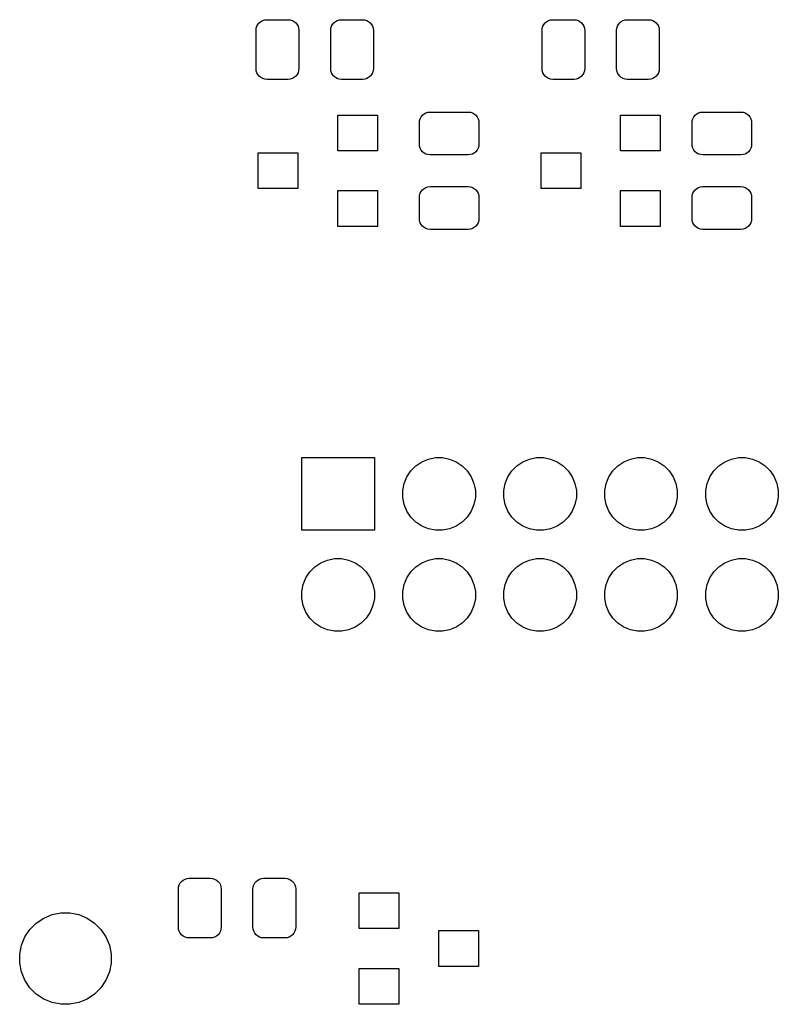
# Model space of a CAD drawing. Extents: x -0.28 to 2.63, y -2.16 to -0.12.
# Tile 4 of 7: x 1.08 to 1.84, y -2.16 to -1.18. Entities that reach past the tile are written whole.
import ezdxf

# ---------------------------------------------------------------- set-up
doc = ezdxf.new("R2010")
doc.units = 0
doc.header["$MEASUREMENT"] = 0
doc.layers.add('BLACK', color=7, linetype='CONTINUOUS')

msp = doc.modelspace()

# ---------------------------------------------------------------- linework, layer by layer
at = {"layer": 'BLACK', "linetype": 'CONTINUOUS'}
for p, q in [((1.31884, -1.19105), (1.31904, -1.18899)), ((1.31904, -1.18899), (1.31964, -1.187)), ((1.31964, -1.187), (1.32062, -1.18517)), ((1.32062, -1.18517), (1.32194, -1.18357)), ((1.32194, -1.18357), (1.32354, -1.18226)), ((1.32354, -1.18226), (1.32537, -1.18128)), ((1.32537, -1.18128), (1.32736, -1.18068)), ((1.32736, -1.18068), (1.32942, -1.18047)), ((1.32942, -1.18047), (1.35058, -1.18047)), ((1.35058, -1.18047), (1.35264, -1.18068)), ((1.35264, -1.18068), (1.35463, -1.18128)), ((1.35463, -1.18128), (1.35646, -1.18226)), ((1.35646, -1.18226), (1.35806, -1.18357)), ((1.35806, -1.18357), (1.35938, -1.18517)), ((1.35938, -1.18517), (1.36036, -1.187)), ((1.36036, -1.187), (1.36096, -1.18899)), ((1.36096, -1.18899), (1.36116, -1.19105)), ((1.39266, -1.19105), (1.39286, -1.18899)), ((1.39286, -1.18899), (1.39346, -1.187)), ((1.39346, -1.187), (1.39444, -1.18517)), ((1.39444, -1.18517), (1.39576, -1.18357)), ((1.39576, -1.18357), (1.39736, -1.18226)), ((1.39736, -1.18226), (1.39919, -1.18128)), ((1.39919, -1.18128), (1.40117, -1.18068)), ((1.40117, -1.18068), (1.40324, -1.18047)), ((1.40324, -1.18047), (1.4244, -1.18047)), ((1.4244, -1.18047), (1.42646, -1.18068)), ((1.42646, -1.18068), (1.42845, -1.18128)), ((1.42845, -1.18128), (1.43028, -1.18226)), ((1.43028, -1.18226), (1.43188, -1.18357)), ((1.43188, -1.18357), (1.4332, -1.18517)), ((1.4332, -1.18517), (1.43417, -1.187)), ((1.43417, -1.187), (1.43478, -1.18899)), ((1.43478, -1.18899), (1.43498, -1.19105)), ((1.60193, -1.19105), (1.60213, -1.18899)), ((1.60213, -1.18899), (1.60273, -1.187)), ((1.60273, -1.187), (1.60371, -1.18517)), ((1.60371, -1.18517), (1.60503, -1.18357)), ((1.60503, -1.18357), (1.60663, -1.18226)), ((1.60663, -1.18226), (1.60846, -1.18128)), ((1.60846, -1.18128), (1.61045, -1.18068)), ((1.61045, -1.18068), (1.61251, -1.18047)), ((1.61251, -1.18047), (1.63367, -1.18047)), ((1.63367, -1.18047), (1.63574, -1.18068)), ((1.63574, -1.18068), (1.63772, -1.18128)), ((1.63772, -1.18128), (1.63955, -1.18226)), ((1.63955, -1.18226), (1.64115, -1.18357)), ((1.64115, -1.18357), (1.64247, -1.18517)), ((1.64247, -1.18517), (1.64345, -1.187)), ((1.64345, -1.187), (1.64405, -1.18899)), ((1.64405, -1.18899), (1.64425, -1.19105)), ((1.67575, -1.19105), (1.67595, -1.18899)), ((1.67595, -1.18899), (1.67655, -1.187)), ((1.67655, -1.187), (1.67753, -1.18517)), ((1.67753, -1.18517), (1.67885, -1.18357)), ((1.67885, -1.18357), (1.68045, -1.18226)), ((1.68045, -1.18226), (1.68228, -1.18128)), ((1.68228, -1.18128), (1.68426, -1.18068)), ((1.68426, -1.18068), (1.68633, -1.18047)), ((1.68633, -1.18047), (1.70749, -1.18047)), ((1.70749, -1.18047), (1.70955, -1.18068)), ((1.70955, -1.18068), (1.71154, -1.18128)), ((1.71154, -1.18128), (1.71337, -1.18226)), ((1.71337, -1.18226), (1.71497, -1.18357)), ((1.71497, -1.18357), (1.71629, -1.18517)), ((1.71629, -1.18517), (1.71727, -1.187)), ((1.71727, -1.187), (1.71787, -1.18899)), ((1.71787, -1.18899), (1.71807, -1.19105)), ((1.31884, -1.22895), (1.31884, -1.19105)), ((1.36116, -1.19105), (1.36116, -1.22895)), ((1.39266, -1.22895), (1.39266, -1.19105)), ((1.43498, -1.19105), (1.43498, -1.22895)), ((1.60193, -1.22895), (1.60193, -1.19105)), ((1.64425, -1.19105), (1.64425, -1.22895)), ((1.67575, -1.22895), (1.67575, -1.19105)), ((1.71807, -1.19105), (1.71807, -1.22895)), ((1.31904, -1.23101), (1.31884, -1.22895)), ((1.31964, -1.233), (1.31904, -1.23101)), ((1.32062, -1.23483), (1.31964, -1.233)), ((1.32194, -1.23643), (1.32062, -1.23483)), ((1.32354, -1.23774), (1.32194, -1.23643)), ((1.32537, -1.23872), (1.32354, -1.23774)), ((1.35646, -1.23774), (1.35463, -1.23872)), ((1.35806, -1.23643), (1.35646, -1.23774)), ((1.35938, -1.23483), (1.35806, -1.23643)), ((1.36036, -1.233), (1.35938, -1.23483)), ((1.36096, -1.23101), (1.36036, -1.233)), ((1.36116, -1.22895), (1.36096, -1.23101)), ((1.39286, -1.23101), (1.39266, -1.22895)), ((1.39346, -1.233), (1.39286, -1.23101)), ((1.39444, -1.23483), (1.39346, -1.233)), ((1.39576, -1.23643), (1.39444, -1.23483)), ((1.39736, -1.23774), (1.39576, -1.23643)), ((1.39919, -1.23872), (1.39736, -1.23774)), ((1.43028, -1.23774), (1.42845, -1.23872)), ((1.43188, -1.23643), (1.43028, -1.23774)), ((1.4332, -1.23483), (1.43188, -1.23643)), ((1.43417, -1.233), (1.4332, -1.23483)), ((1.43478, -1.23101), (1.43417, -1.233)), ((1.43498, -1.22895), (1.43478, -1.23101)), ((1.60213, -1.23101), (1.60193, -1.22895)), ((1.60273, -1.233), (1.60213, -1.23101)), ((1.60371, -1.23483), (1.60273, -1.233)), ((1.60503, -1.23643), (1.60371, -1.23483)), ((1.60663, -1.23774), (1.60503, -1.23643)), ((1.60846, -1.23872), (1.60663, -1.23774)), ((1.63955, -1.23774), (1.63772, -1.23872)), ((1.64115, -1.23643), (1.63955, -1.23774)), ((1.64247, -1.23483), (1.64115, -1.23643)), ((1.64345, -1.233), (1.64247, -1.23483)), ((1.64405, -1.23101), (1.64345, -1.233)), ((1.64425, -1.22895), (1.64405, -1.23101)), ((1.67595, -1.23101), (1.67575, -1.22895)), ((1.67655, -1.233), (1.67595, -1.23101)), ((1.67753, -1.23483), (1.67655, -1.233)), ((1.67885, -1.23643), (1.67753, -1.23483)), ((1.68045, -1.23774), (1.67885, -1.23643)), ((1.68228, -1.23872), (1.68045, -1.23774)), ((1.71337, -1.23774), (1.71154, -1.23872)), ((1.71497, -1.23643), (1.71337, -1.23774)), ((1.71629, -1.23483), (1.71497, -1.23643)), ((1.71727, -1.233), (1.71629, -1.23483)), ((1.71787, -1.23101), (1.71727, -1.233)), ((1.71807, -1.22895), (1.71787, -1.23101)), ((1.32736, -1.23932), (1.32537, -1.23872)), ((1.32942, -1.23953), (1.32736, -1.23932)), ((1.35058, -1.23953), (1.32942, -1.23953)), ((1.35264, -1.23932), (1.35058, -1.23953)), ((1.35463, -1.23872), (1.35264, -1.23932)), ((1.40117, -1.23932), (1.39919, -1.23872)), ((1.40324, -1.23953), (1.40117, -1.23932)), ((1.4244, -1.23953), (1.40324, -1.23953)), ((1.42646, -1.23932), (1.4244, -1.23953)), ((1.42845, -1.23872), (1.42646, -1.23932)), ((1.61045, -1.23932), (1.60846, -1.23872)), ((1.61251, -1.23953), (1.61045, -1.23932)), ((1.63367, -1.23953), (1.61251, -1.23953)), ((1.63574, -1.23932), (1.63367, -1.23953)), ((1.63772, -1.23872), (1.63574, -1.23932)), ((1.68426, -1.23932), (1.68228, -1.23872)), ((1.68633, -1.23953), (1.68426, -1.23932)), ((1.70749, -1.23953), (1.68633, -1.23953)), ((1.70955, -1.23932), (1.70749, -1.23953)), ((1.71154, -1.23872), (1.70955, -1.23932)), ((1.39969, -1.31031), (1.39969, -1.27488)), ((1.39969, -1.27488), (1.43906, -1.27488)), ((1.43906, -1.27488), (1.43906, -1.31031)), ((1.48128, -1.27846), (1.48226, -1.27663)), ((1.48226, -1.27663), (1.48357, -1.27503)), ((1.48357, -1.27503), (1.48517, -1.27371)), ((1.48517, -1.27371), (1.487, -1.27273)), ((1.487, -1.27273), (1.48899, -1.27213)), ((1.48899, -1.27213), (1.49105, -1.27193)), ((1.49105, -1.27193), (1.52895, -1.27193)), ((1.52895, -1.27193), (1.53101, -1.27213)), ((1.53101, -1.27213), (1.533, -1.27273)), ((1.533, -1.27273), (1.53483, -1.27371)), ((1.53483, -1.27371), (1.53643, -1.27503)), ((1.53643, -1.27503), (1.53774, -1.27663)), ((1.53774, -1.27663), (1.53872, -1.27846)), ((1.67969, -1.31031), (1.67969, -1.27488)), ((1.67969, -1.27488), (1.71906, -1.27488)), ((1.71906, -1.27488), (1.71906, -1.31031)), ((1.75128, -1.27846), (1.75226, -1.27663)), ((1.75226, -1.27663), (1.75357, -1.27503)), ((1.75357, -1.27503), (1.75517, -1.27371)), ((1.75517, -1.27371), (1.757, -1.27273)), ((1.757, -1.27273), (1.75899, -1.27213)), ((1.75899, -1.27213), (1.76105, -1.27193)), ((1.76105, -1.27193), (1.79895, -1.27193)), ((1.79895, -1.27193), (1.80101, -1.27213)), ((1.80101, -1.27213), (1.803, -1.27273)), ((1.803, -1.27273), (1.80483, -1.27371)), ((1.80483, -1.27371), (1.80643, -1.27503)), ((1.80643, -1.27503), (1.80774, -1.27663)), ((1.80774, -1.27663), (1.80872, -1.27846)), ((1.48047, -1.28251), (1.48068, -1.28045)), ((1.48047, -1.30367), (1.48047, -1.28251)), ((1.48068, -1.28045), (1.48128, -1.27846)), ((1.53872, -1.27846), (1.53932, -1.28045)), ((1.53932, -1.28045), (1.53953, -1.28251)), ((1.53953, -1.28251), (1.53953, -1.30367)), ((1.75047, -1.28251), (1.75068, -1.28045)), ((1.75047, -1.30367), (1.75047, -1.28251)), ((1.75068, -1.28045), (1.75128, -1.27846)), ((1.80872, -1.27846), (1.80932, -1.28045)), ((1.80932, -1.28045), (1.80953, -1.28251)), ((1.80953, -1.28251), (1.80953, -1.30367)), ((1.48068, -1.30574), (1.48047, -1.30367)), ((1.48128, -1.30772), (1.48068, -1.30574)), ((1.53932, -1.30574), (1.53872, -1.30772)), ((1.53953, -1.30367), (1.53932, -1.30574)), ((1.75068, -1.30574), (1.75047, -1.30367)), ((1.75128, -1.30772), (1.75068, -1.30574)), ((1.80932, -1.30574), (1.80872, -1.30772)), ((1.80953, -1.30367), (1.80932, -1.30574)), ((1.32094, -1.34772), (1.32094, -1.31228)), ((1.32094, -1.31228), (1.36031, -1.31228)), ((1.36031, -1.31228), (1.36031, -1.34772)), ((1.43906, -1.31031), (1.39969, -1.31031)), ((1.48226, -1.30955), (1.48128, -1.30772)), ((1.48357, -1.31115), (1.48226, -1.30955)), ((1.48517, -1.31247), (1.48357, -1.31115)), ((1.487, -1.31345), (1.48517, -1.31247)), ((1.48899, -1.31405), (1.487, -1.31345)), ((1.49105, -1.31425), (1.48899, -1.31405)), ((1.52895, -1.31425), (1.49105, -1.31425)), ((1.53101, -1.31405), (1.52895, -1.31425)), ((1.533, -1.31345), (1.53101, -1.31405)), ((1.53483, -1.31247), (1.533, -1.31345)), ((1.53643, -1.31115), (1.53483, -1.31247)), ((1.53774, -1.30955), (1.53643, -1.31115)), ((1.53872, -1.30772), (1.53774, -1.30955)), ((1.60094, -1.34772), (1.60094, -1.31228)), ((1.60094, -1.31228), (1.64031, -1.31228)), ((1.64031, -1.31228), (1.64031, -1.34772)), ((1.71906, -1.31031), (1.67969, -1.31031)), ((1.75226, -1.30955), (1.75128, -1.30772)), ((1.75357, -1.31115), (1.75226, -1.30955)), ((1.75517, -1.31247), (1.75357, -1.31115)), ((1.757, -1.31345), (1.75517, -1.31247)), ((1.75899, -1.31405), (1.757, -1.31345)), ((1.76105, -1.31425), (1.75899, -1.31405)), ((1.79895, -1.31425), (1.76105, -1.31425)), ((1.80101, -1.31405), (1.79895, -1.31425)), ((1.803, -1.31345), (1.80101, -1.31405)), ((1.80483, -1.31247), (1.803, -1.31345)), ((1.80643, -1.31115), (1.80483, -1.31247)), ((1.80774, -1.30955), (1.80643, -1.31115)), ((1.80872, -1.30772), (1.80774, -1.30955)), ((1.36031, -1.34772), (1.32094, -1.34772)), ((1.39969, -1.38512), (1.39969, -1.34969)), ((1.39969, -1.34969), (1.43906, -1.34969)), ((1.43906, -1.34969), (1.43906, -1.38512)), ((1.48047, -1.35633), (1.48068, -1.35426)), ((1.48068, -1.35426), (1.48128, -1.35228)), ((1.48128, -1.35228), (1.48226, -1.35045)), ((1.48226, -1.35045), (1.48357, -1.34885)), ((1.48357, -1.34885), (1.48517, -1.34753)), ((1.48517, -1.34753), (1.487, -1.34655)), ((1.487, -1.34655), (1.48899, -1.34595)), ((1.48899, -1.34595), (1.49105, -1.34575)), ((1.49105, -1.34575), (1.52895, -1.34575)), ((1.52895, -1.34575), (1.53101, -1.34595)), ((1.53101, -1.34595), (1.533, -1.34655)), ((1.533, -1.34655), (1.53483, -1.34753)), ((1.53483, -1.34753), (1.53643, -1.34885)), ((1.53643, -1.34885), (1.53774, -1.35045)), ((1.53774, -1.35045), (1.53872, -1.35228)), ((1.53872, -1.35228), (1.53932, -1.35426)), ((1.53932, -1.35426), (1.53953, -1.35633)), ((1.64031, -1.34772), (1.60094, -1.34772)), ((1.67969, -1.38512), (1.67969, -1.34969)), ((1.67969, -1.34969), (1.71906, -1.34969)), ((1.71906, -1.34969), (1.71906, -1.38512)), ((1.75047, -1.35633), (1.75068, -1.35426)), ((1.75068, -1.35426), (1.75128, -1.35228)), ((1.75128, -1.35228), (1.75226, -1.35045)), ((1.75226, -1.35045), (1.75357, -1.34885)), ((1.75357, -1.34885), (1.75517, -1.34753)), ((1.75517, -1.34753), (1.757, -1.34655)), ((1.757, -1.34655), (1.75899, -1.34595)), ((1.75899, -1.34595), (1.76105, -1.34575)), ((1.76105, -1.34575), (1.79895, -1.34575)), ((1.79895, -1.34575), (1.80101, -1.34595)), ((1.80101, -1.34595), (1.803, -1.34655)), ((1.803, -1.34655), (1.80483, -1.34753)), ((1.80483, -1.34753), (1.80643, -1.34885)), ((1.80643, -1.34885), (1.80774, -1.35045)), ((1.80774, -1.35045), (1.80872, -1.35228)), ((1.80872, -1.35228), (1.80932, -1.35426)), ((1.80932, -1.35426), (1.80953, -1.35633)), ((1.48047, -1.37749), (1.48047, -1.35633)), ((1.53953, -1.35633), (1.53953, -1.37749)), ((1.75047, -1.37749), (1.75047, -1.35633)), ((1.80953, -1.35633), (1.80953, -1.37749)), ((1.48068, -1.37955), (1.48047, -1.37749)), ((1.48128, -1.38154), (1.48068, -1.37955)), ((1.48226, -1.38337), (1.48128, -1.38154)), ((1.48357, -1.38497), (1.48226, -1.38337)), ((1.53774, -1.38337), (1.53643, -1.38497)), ((1.53872, -1.38154), (1.53774, -1.38337)), ((1.53932, -1.37955), (1.53872, -1.38154)), ((1.53953, -1.37749), (1.53932, -1.37955)), ((1.75068, -1.37955), (1.75047, -1.37749)), ((1.75128, -1.38154), (1.75068, -1.37955)), ((1.75226, -1.38337), (1.75128, -1.38154)), ((1.75357, -1.38497), (1.75226, -1.38337)), ((1.80774, -1.38337), (1.80643, -1.38497)), ((1.80872, -1.38154), (1.80774, -1.38337)), ((1.80932, -1.37955), (1.80872, -1.38154)), ((1.80953, -1.37749), (1.80932, -1.37955)), ((1.43906, -1.38512), (1.39969, -1.38512)), ((1.48517, -1.38629), (1.48357, -1.38497)), ((1.487, -1.38727), (1.48517, -1.38629)), ((1.48899, -1.38787), (1.487, -1.38727)), ((1.49105, -1.38807), (1.48899, -1.38787)), ((1.52895, -1.38807), (1.49105, -1.38807)), ((1.53101, -1.38787), (1.52895, -1.38807)), ((1.533, -1.38727), (1.53101, -1.38787)), ((1.53483, -1.38629), (1.533, -1.38727)), ((1.53643, -1.38497), (1.53483, -1.38629)), ((1.71906, -1.38512), (1.67969, -1.38512)), ((1.75517, -1.38629), (1.75357, -1.38497)), ((1.757, -1.38727), (1.75517, -1.38629)), ((1.75899, -1.38787), (1.757, -1.38727)), ((1.76105, -1.38807), (1.75899, -1.38787)), ((1.79895, -1.38807), (1.76105, -1.38807)), ((1.80101, -1.38787), (1.79895, -1.38807)), ((1.803, -1.38727), (1.80101, -1.38787)), ((1.80483, -1.38629), (1.803, -1.38727)), ((1.80643, -1.38497), (1.80483, -1.38629)), ((1.36407, -1.68593), (1.36407, -1.61407)), ((1.36407, -1.61407), (1.43593, -1.61407)), ((1.43593, -1.61407), (1.43593, -1.68593)), ((1.4771, -1.6221), (1.48298, -1.61816)), ((1.48298, -1.61816), (1.48952, -1.61546)), ((1.48952, -1.61546), (1.49646, -1.61407)), ((1.49646, -1.61407), (1.50354, -1.61407)), ((1.50354, -1.61407), (1.51048, -1.61546)), ((1.51048, -1.61546), (1.51702, -1.61816)), ((1.51702, -1.61816), (1.5229, -1.6221)), ((1.5771, -1.6221), (1.58298, -1.61816)), ((1.58298, -1.61816), (1.58952, -1.61546)), ((1.58952, -1.61546), (1.59646, -1.61407)), ((1.59646, -1.61407), (1.60354, -1.61407)), ((1.60354, -1.61407), (1.61048, -1.61546)), ((1.61048, -1.61546), (1.61702, -1.61816)), ((1.61702, -1.61816), (1.6229, -1.6221)), ((1.6771, -1.6221), (1.68298, -1.61816)), ((1.68298, -1.61816), (1.68952, -1.61546)), ((1.68952, -1.61546), (1.69646, -1.61407)), ((1.69646, -1.61407), (1.70354, -1.61407)), ((1.70354, -1.61407), (1.71048, -1.61546)), ((1.71048, -1.61546), (1.71702, -1.61816)), ((1.71702, -1.61816), (1.7229, -1.6221)), ((1.7771, -1.6221), (1.78298, -1.61816)), ((1.78298, -1.61816), (1.78952, -1.61546)), ((1.78952, -1.61546), (1.79646, -1.61407)), ((1.79646, -1.61407), (1.80354, -1.61407)), ((1.80354, -1.61407), (1.81048, -1.61546)), ((1.81048, -1.61546), (1.81702, -1.61816)), ((1.81702, -1.61816), (1.8229, -1.6221)), ((1.46816, -1.63298), (1.4721, -1.6271)), ((1.4721, -1.6271), (1.4771, -1.6221)), ((1.5229, -1.6221), (1.5279, -1.6271)), ((1.5279, -1.6271), (1.53184, -1.63298)), ((1.56816, -1.63298), (1.5721, -1.6271)), ((1.5721, -1.6271), (1.5771, -1.6221)), ((1.6229, -1.6221), (1.6279, -1.6271)), ((1.6279, -1.6271), (1.63184, -1.63298)), ((1.66816, -1.63298), (1.6721, -1.6271)), ((1.6721, -1.6271), (1.6771, -1.6221)), ((1.7229, -1.6221), (1.7279, -1.6271)), ((1.7279, -1.6271), (1.73184, -1.63298)), ((1.76816, -1.63298), (1.7721, -1.6271)), ((1.7721, -1.6271), (1.7771, -1.6221)), ((1.8229, -1.6221), (1.8279, -1.6271)), ((1.8279, -1.6271), (1.83184, -1.63298)), ((1.46546, -1.63952), (1.46816, -1.63298)), ((1.53184, -1.63298), (1.53454, -1.63952)), ((1.56546, -1.63952), (1.56816, -1.63298)), ((1.63184, -1.63298), (1.63454, -1.63952)), ((1.66546, -1.63952), (1.66816, -1.63298)), ((1.73184, -1.63298), (1.73454, -1.63952)), ((1.76546, -1.63952), (1.76816, -1.63298)), ((1.83184, -1.63298), (1.83454, -1.63952)), ((1.46407, -1.64646), (1.46546, -1.63952)), ((1.46407, -1.65354), (1.46407, -1.64646)), ((1.53454, -1.63952), (1.53593, -1.64646)), ((1.53593, -1.64646), (1.53593, -1.65354)), ((1.56407, -1.64646), (1.56546, -1.63952)), ((1.56407, -1.65354), (1.56407, -1.64646)), ((1.63454, -1.63952), (1.63593, -1.64646)), ((1.63593, -1.64646), (1.63593, -1.65354)), ((1.66407, -1.64646), (1.66546, -1.63952)), ((1.66407, -1.65354), (1.66407, -1.64646)), ((1.73454, -1.63952), (1.73593, -1.64646)), ((1.73593, -1.64646), (1.73593, -1.65354)), ((1.76407, -1.64646), (1.76546, -1.63952)), ((1.76407, -1.65354), (1.76407, -1.64646)), ((1.83454, -1.63952), (1.83593, -1.64646)), ((1.83593, -1.64646), (1.83593, -1.65354)), ((1.46546, -1.66048), (1.46407, -1.65354)), ((1.53593, -1.65354), (1.53454, -1.66048)), ((1.56546, -1.66048), (1.56407, -1.65354)), ((1.63593, -1.65354), (1.63454, -1.66048)), ((1.66546, -1.66048), (1.66407, -1.65354)), ((1.73593, -1.65354), (1.73454, -1.66048)), ((1.76546, -1.66048), (1.76407, -1.65354)), ((1.83593, -1.65354), (1.83454, -1.66048)), ((1.46816, -1.66702), (1.46546, -1.66048)), ((1.53454, -1.66048), (1.53184, -1.66702)), ((1.56816, -1.66702), (1.56546, -1.66048)), ((1.63454, -1.66048), (1.63184, -1.66702)), ((1.66816, -1.66702), (1.66546, -1.66048)), ((1.73454, -1.66048), (1.73184, -1.66702)), ((1.76816, -1.66702), (1.76546, -1.66048)), ((1.83454, -1.66048), (1.83184, -1.66702)), ((1.4721, -1.6729), (1.46816, -1.66702)), ((1.4771, -1.6779), (1.4721, -1.6729)), ((1.5279, -1.6729), (1.5229, -1.6779)), ((1.53184, -1.66702), (1.5279, -1.6729)), ((1.5721, -1.6729), (1.56816, -1.66702)), ((1.5771, -1.6779), (1.5721, -1.6729)), ((1.6279, -1.6729), (1.6229, -1.6779)), ((1.63184, -1.66702), (1.6279, -1.6729)), ((1.6721, -1.6729), (1.66816, -1.66702)), ((1.6771, -1.6779), (1.6721, -1.6729)), ((1.7279, -1.6729), (1.7229, -1.6779)), ((1.73184, -1.66702), (1.7279, -1.6729)), ((1.7721, -1.6729), (1.76816, -1.66702)), ((1.7771, -1.6779), (1.7721, -1.6729)), ((1.8279, -1.6729), (1.8229, -1.6779)), ((1.83184, -1.66702), (1.8279, -1.6729)), ((1.43593, -1.68593), (1.36407, -1.68593)), ((1.48298, -1.68184), (1.4771, -1.6779)), ((1.48952, -1.68454), (1.48298, -1.68184)), ((1.49646, -1.68593), (1.48952, -1.68454)), ((1.50354, -1.68593), (1.49646, -1.68593)), ((1.51048, -1.68454), (1.50354, -1.68593)), ((1.51702, -1.68184), (1.51048, -1.68454)), ((1.5229, -1.6779), (1.51702, -1.68184)), ((1.58298, -1.68184), (1.5771, -1.6779)), ((1.58952, -1.68454), (1.58298, -1.68184)), ((1.59646, -1.68593), (1.58952, -1.68454)), ((1.60354, -1.68593), (1.59646, -1.68593)), ((1.61048, -1.68454), (1.60354, -1.68593)), ((1.61702, -1.68184), (1.61048, -1.68454)), ((1.6229, -1.6779), (1.61702, -1.68184)), ((1.68298, -1.68184), (1.6771, -1.6779)), ((1.68952, -1.68454), (1.68298, -1.68184)), ((1.69646, -1.68593), (1.68952, -1.68454)), ((1.70354, -1.68593), (1.69646, -1.68593)), ((1.71048, -1.68454), (1.70354, -1.68593)), ((1.71702, -1.68184), (1.71048, -1.68454)), ((1.7229, -1.6779), (1.71702, -1.68184)), ((1.78298, -1.68184), (1.7771, -1.6779)), ((1.78952, -1.68454), (1.78298, -1.68184)), ((1.79646, -1.68593), (1.78952, -1.68454)), ((1.80354, -1.68593), (1.79646, -1.68593)), ((1.81048, -1.68454), (1.80354, -1.68593)), ((1.81702, -1.68184), (1.81048, -1.68454)), ((1.8229, -1.6779), (1.81702, -1.68184)), ((1.38298, -1.71816), (1.38952, -1.71546)), ((1.38952, -1.71546), (1.39646, -1.71407)), ((1.39646, -1.71407), (1.40354, -1.71407)), ((1.40354, -1.71407), (1.41048, -1.71546)), ((1.41048, -1.71546), (1.41702, -1.71816)), ((1.48298, -1.71816), (1.48952, -1.71546)), ((1.48952, -1.71546), (1.49646, -1.71407)), ((1.49646, -1.71407), (1.50354, -1.71407)), ((1.50354, -1.71407), (1.51048, -1.71546)), ((1.51048, -1.71546), (1.51702, -1.71816)), ((1.58298, -1.71816), (1.58952, -1.71546)), ((1.58952, -1.71546), (1.59646, -1.71407)), ((1.59646, -1.71407), (1.60354, -1.71407)), ((1.60354, -1.71407), (1.61048, -1.71546)), ((1.61048, -1.71546), (1.61702, -1.71816)), ((1.68298, -1.71816), (1.68952, -1.71546)), ((1.68952, -1.71546), (1.69646, -1.71407)), ((1.69646, -1.71407), (1.70354, -1.71407)), ((1.70354, -1.71407), (1.71048, -1.71546)), ((1.71048, -1.71546), (1.71702, -1.71816)), ((1.78298, -1.71816), (1.78952, -1.71546)), ((1.78952, -1.71546), (1.79646, -1.71407)), ((1.79646, -1.71407), (1.80354, -1.71407)), ((1.80354, -1.71407), (1.81048, -1.71546)), ((1.81048, -1.71546), (1.81702, -1.71816)), ((1.3721, -1.7271), (1.3771, -1.7221)), ((1.3771, -1.7221), (1.38298, -1.71816)), ((1.41702, -1.71816), (1.4229, -1.7221)), ((1.4229, -1.7221), (1.4279, -1.7271)), ((1.4721, -1.7271), (1.4771, -1.7221)), ((1.4771, -1.7221), (1.48298, -1.71816)), ((1.51702, -1.71816), (1.5229, -1.7221)), ((1.5229, -1.7221), (1.5279, -1.7271)), ((1.5721, -1.7271), (1.5771, -1.7221)), ((1.5771, -1.7221), (1.58298, -1.71816)), ((1.61702, -1.71816), (1.6229, -1.7221)), ((1.6229, -1.7221), (1.6279, -1.7271)), ((1.6721, -1.7271), (1.6771, -1.7221)), ((1.6771, -1.7221), (1.68298, -1.71816)), ((1.71702, -1.71816), (1.7229, -1.7221)), ((1.7229, -1.7221), (1.7279, -1.7271)), ((1.7721, -1.7271), (1.7771, -1.7221)), ((1.7771, -1.7221), (1.78298, -1.71816)), ((1.81702, -1.71816), (1.8229, -1.7221)), ((1.8229, -1.7221), (1.8279, -1.7271)), ((1.36546, -1.73952), (1.36816, -1.73298)), ((1.36816, -1.73298), (1.3721, -1.7271)), ((1.4279, -1.7271), (1.43184, -1.73298)), ((1.43184, -1.73298), (1.43454, -1.73952)), ((1.46546, -1.73952), (1.46816, -1.73298)), ((1.46816, -1.73298), (1.4721, -1.7271)), ((1.5279, -1.7271), (1.53184, -1.73298)), ((1.53184, -1.73298), (1.53454, -1.73952)), ((1.56546, -1.73952), (1.56816, -1.73298)), ((1.56816, -1.73298), (1.5721, -1.7271)), ((1.6279, -1.7271), (1.63184, -1.73298)), ((1.63184, -1.73298), (1.63454, -1.73952)), ((1.66546, -1.73952), (1.66816, -1.73298)), ((1.66816, -1.73298), (1.6721, -1.7271)), ((1.7279, -1.7271), (1.73184, -1.73298)), ((1.73184, -1.73298), (1.73454, -1.73952)), ((1.76546, -1.73952), (1.76816, -1.73298)), ((1.76816, -1.73298), (1.7721, -1.7271)), ((1.8279, -1.7271), (1.83184, -1.73298)), ((1.83184, -1.73298), (1.83454, -1.73952)), ((1.36407, -1.74646), (1.36546, -1.73952)), ((1.43454, -1.73952), (1.43593, -1.74646)), ((1.46407, -1.74646), (1.46546, -1.73952)), ((1.53454, -1.73952), (1.53593, -1.74646)), ((1.56407, -1.74646), (1.56546, -1.73952)), ((1.63454, -1.73952), (1.63593, -1.74646)), ((1.66407, -1.74646), (1.66546, -1.73952)), ((1.73454, -1.73952), (1.73593, -1.74646)), ((1.76407, -1.74646), (1.76546, -1.73952)), ((1.83454, -1.73952), (1.83593, -1.74646)), ((1.36407, -1.75354), (1.36407, -1.74646)), ((1.36546, -1.76048), (1.36407, -1.75354)), ((1.43593, -1.75354), (1.43454, -1.76048)), ((1.43593, -1.74646), (1.43593, -1.75354)), ((1.46407, -1.75354), (1.46407, -1.74646)), ((1.46546, -1.76048), (1.46407, -1.75354)), ((1.53593, -1.75354), (1.53454, -1.76048)), ((1.53593, -1.74646), (1.53593, -1.75354)), ((1.56407, -1.75354), (1.56407, -1.74646)), ((1.56546, -1.76048), (1.56407, -1.75354)), ((1.63593, -1.75354), (1.63454, -1.76048)), ((1.63593, -1.74646), (1.63593, -1.75354)), ((1.66407, -1.75354), (1.66407, -1.74646)), ((1.66546, -1.76048), (1.66407, -1.75354)), ((1.73593, -1.75354), (1.73454, -1.76048)), ((1.73593, -1.74646), (1.73593, -1.75354)), ((1.76407, -1.75354), (1.76407, -1.74646)), ((1.76546, -1.76048), (1.76407, -1.75354)), ((1.83593, -1.75354), (1.83454, -1.76048)), ((1.83593, -1.74646), (1.83593, -1.75354)), ((1.36816, -1.76702), (1.36546, -1.76048)), ((1.43454, -1.76048), (1.43184, -1.76702)), ((1.46816, -1.76702), (1.46546, -1.76048)), ((1.53454, -1.76048), (1.53184, -1.76702)), ((1.56816, -1.76702), (1.56546, -1.76048)), ((1.63454, -1.76048), (1.63184, -1.76702)), ((1.66816, -1.76702), (1.66546, -1.76048)), ((1.73454, -1.76048), (1.73184, -1.76702)), ((1.76816, -1.76702), (1.76546, -1.76048)), ((1.83454, -1.76048), (1.83184, -1.76702)), ((1.3721, -1.7729), (1.36816, -1.76702)), ((1.3771, -1.7779), (1.3721, -1.7729)), ((1.4279, -1.7729), (1.4229, -1.7779)), ((1.43184, -1.76702), (1.4279, -1.7729)), ((1.4721, -1.7729), (1.46816, -1.76702)), ((1.4771, -1.7779), (1.4721, -1.7729)), ((1.5279, -1.7729), (1.5229, -1.7779)), ((1.53184, -1.76702), (1.5279, -1.7729)), ((1.5721, -1.7729), (1.56816, -1.76702)), ((1.5771, -1.7779), (1.5721, -1.7729)), ((1.6279, -1.7729), (1.6229, -1.7779)), ((1.63184, -1.76702), (1.6279, -1.7729)), ((1.6721, -1.7729), (1.66816, -1.76702)), ((1.6771, -1.7779), (1.6721, -1.7729)), ((1.7279, -1.7729), (1.7229, -1.7779)), ((1.73184, -1.76702), (1.7279, -1.7729)), ((1.7721, -1.7729), (1.76816, -1.76702)), ((1.7771, -1.7779), (1.7721, -1.7729)), ((1.8279, -1.7729), (1.8229, -1.7779)), ((1.83184, -1.76702), (1.8279, -1.7729)), ((1.38298, -1.78184), (1.3771, -1.7779)), ((1.38952, -1.78454), (1.38298, -1.78184)), ((1.41702, -1.78184), (1.41048, -1.78454)), ((1.4229, -1.7779), (1.41702, -1.78184)), ((1.48298, -1.78184), (1.4771, -1.7779)), ((1.48952, -1.78454), (1.48298, -1.78184)), ((1.51702, -1.78184), (1.51048, -1.78454)), ((1.5229, -1.7779), (1.51702, -1.78184)), ((1.58298, -1.78184), (1.5771, -1.7779)), ((1.58952, -1.78454), (1.58298, -1.78184)), ((1.61702, -1.78184), (1.61048, -1.78454)), ((1.6229, -1.7779), (1.61702, -1.78184)), ((1.68298, -1.78184), (1.6771, -1.7779)), ((1.68952, -1.78454), (1.68298, -1.78184)), ((1.71702, -1.78184), (1.71048, -1.78454)), ((1.7229, -1.7779), (1.71702, -1.78184)), ((1.78298, -1.78184), (1.7771, -1.7779)), ((1.78952, -1.78454), (1.78298, -1.78184)), ((1.81702, -1.78184), (1.81048, -1.78454)), ((1.8229, -1.7779), (1.81702, -1.78184)), ((1.39646, -1.78593), (1.38952, -1.78454)), ((1.40354, -1.78593), (1.39646, -1.78593)), ((1.41048, -1.78454), (1.40354, -1.78593)), ((1.49646, -1.78593), (1.48952, -1.78454)), ((1.50354, -1.78593), (1.49646, -1.78593)), ((1.51048, -1.78454), (1.50354, -1.78593)), ((1.59646, -1.78593), (1.58952, -1.78454)), ((1.60354, -1.78593), (1.59646, -1.78593)), ((1.61048, -1.78454), (1.60354, -1.78593)), ((1.69646, -1.78593), (1.68952, -1.78454)), ((1.70354, -1.78593), (1.69646, -1.78593)), ((1.71048, -1.78454), (1.70354, -1.78593)), ((1.79646, -1.78593), (1.78952, -1.78454)), ((1.80354, -1.78593), (1.79646, -1.78593)), ((1.81048, -1.78454), (1.80354, -1.78593)), ((1.24213, -2.03899), (1.24273, -2.037)), ((1.24273, -2.037), (1.24371, -2.03517)), ((1.24371, -2.03517), (1.24503, -2.03357)), ((1.24503, -2.03357), (1.24663, -2.03226)), ((1.24663, -2.03226), (1.24846, -2.03128)), ((1.24846, -2.03128), (1.25045, -2.03068)), ((1.25045, -2.03068), (1.25251, -2.03047)), ((1.25251, -2.03047), (1.27367, -2.03047)), ((1.27367, -2.03047), (1.27574, -2.03068)), ((1.27574, -2.03068), (1.27772, -2.03128)), ((1.27772, -2.03128), (1.27955, -2.03226)), ((1.27955, -2.03226), (1.28115, -2.03357)), ((1.28115, -2.03357), (1.28247, -2.03517)), ((1.28247, -2.03517), (1.28345, -2.037)), ((1.28345, -2.037), (1.28405, -2.03899)), ((1.31595, -2.03899), (1.31655, -2.037)), ((1.31655, -2.037), (1.31753, -2.03517)), ((1.31753, -2.03517), (1.31885, -2.03357)), ((1.31885, -2.03357), (1.32045, -2.03226)), ((1.32045, -2.03226), (1.32228, -2.03128)), ((1.32228, -2.03128), (1.32426, -2.03068)), ((1.32426, -2.03068), (1.32633, -2.03047)), ((1.32633, -2.03047), (1.34749, -2.03047)), ((1.34749, -2.03047), (1.34955, -2.03068)), ((1.34955, -2.03068), (1.35154, -2.03128)), ((1.35154, -2.03128), (1.35337, -2.03226)), ((1.35337, -2.03226), (1.35497, -2.03357)), ((1.35497, -2.03357), (1.35629, -2.03517)), ((1.35629, -2.03517), (1.35727, -2.037)), ((1.35727, -2.037), (1.35787, -2.03899)), ((1.24193, -2.04105), (1.24213, -2.03899)), ((1.24193, -2.07895), (1.24193, -2.04105)), ((1.28405, -2.03899), (1.28425, -2.04105)), ((1.28425, -2.04105), (1.28425, -2.07895)), ((1.31575, -2.04105), (1.31595, -2.03899)), ((1.31575, -2.07895), (1.31575, -2.04105)), ((1.35787, -2.03899), (1.35807, -2.04105)), ((1.35807, -2.04105), (1.35807, -2.07895)), ((1.42094, -2.08031), (1.42094, -2.04488)), ((1.42094, -2.04488), (1.46031, -2.04488)), ((1.46031, -2.04488), (1.46031, -2.08031)), ((1.10855, -2.06988), (1.11679, -2.06646)), ((1.11679, -2.06646), (1.12554, -2.06472)), ((1.12554, -2.06472), (1.13446, -2.06472)), ((1.13446, -2.06472), (1.14321, -2.06646)), ((1.14321, -2.06646), (1.15145, -2.06988)), ((1.09483, -2.08114), (1.10114, -2.07483)), ((1.10114, -2.07483), (1.10855, -2.06988)), ((1.15145, -2.06988), (1.15886, -2.07483)), ((1.15886, -2.07483), (1.16517, -2.08114)), ((1.08988, -2.08855), (1.09483, -2.08114)), ((1.16517, -2.08114), (1.17012, -2.08855)), ((1.24213, -2.08101), (1.24193, -2.07895)), ((1.24273, -2.083), (1.24213, -2.08101)), ((1.24371, -2.08483), (1.24273, -2.083)), ((1.24503, -2.08643), (1.24371, -2.08483)), ((1.28247, -2.08483), (1.28115, -2.08643)), ((1.28345, -2.083), (1.28247, -2.08483)), ((1.28405, -2.08101), (1.28345, -2.083)), ((1.28425, -2.07895), (1.28405, -2.08101)), ((1.31595, -2.08101), (1.31575, -2.07895)), ((1.31655, -2.083), (1.31595, -2.08101)), ((1.31753, -2.08483), (1.31655, -2.083)), ((1.31885, -2.08643), (1.31753, -2.08483)), ((1.35629, -2.08483), (1.35497, -2.08643)), ((1.35727, -2.083), (1.35629, -2.08483)), ((1.35787, -2.08101), (1.35727, -2.083)), ((1.35807, -2.07895), (1.35787, -2.08101)), ((1.46031, -2.08031), (1.42094, -2.08031)), ((1.49969, -2.11772), (1.49969, -2.08228)), ((1.49969, -2.08228), (1.53906, -2.08228)), ((1.53906, -2.08228), (1.53906, -2.11772)), ((1.08646, -2.09679), (1.08988, -2.08855)), ((1.17012, -2.08855), (1.17354, -2.09679)), ((1.24663, -2.08774), (1.24503, -2.08643)), ((1.24846, -2.08872), (1.24663, -2.08774)), ((1.25045, -2.08932), (1.24846, -2.08872)), ((1.25251, -2.08953), (1.25045, -2.08932)), ((1.27367, -2.08953), (1.25251, -2.08953)), ((1.27574, -2.08932), (1.27367, -2.08953)), ((1.27772, -2.08872), (1.27574, -2.08932)), ((1.27955, -2.08774), (1.27772, -2.08872)), ((1.28115, -2.08643), (1.27955, -2.08774)), ((1.32045, -2.08774), (1.31885, -2.08643)), ((1.32228, -2.08872), (1.32045, -2.08774)), ((1.32426, -2.08932), (1.32228, -2.08872)), ((1.32633, -2.08953), (1.32426, -2.08932)), ((1.34749, -2.08953), (1.32633, -2.08953)), ((1.34955, -2.08932), (1.34749, -2.08953)), ((1.35154, -2.08872), (1.34955, -2.08932)), ((1.35337, -2.08774), (1.35154, -2.08872)), ((1.35497, -2.08643), (1.35337, -2.08774)), ((1.08472, -2.10554), (1.08646, -2.09679)), ((1.08472, -2.11446), (1.08472, -2.10554)), ((1.17354, -2.09679), (1.17528, -2.10554)), ((1.17528, -2.10554), (1.17528, -2.11446)), ((1.08646, -2.12321), (1.08472, -2.11446)), ((1.17528, -2.11446), (1.17354, -2.12321)), ((1.08988, -2.13145), (1.08646, -2.12321)), ((1.17354, -2.12321), (1.17012, -2.13145)), ((1.42094, -2.15512), (1.42094, -2.11969)), ((1.42094, -2.11969), (1.46031, -2.11969)), ((1.46031, -2.11969), (1.46031, -2.15512)), ((1.53906, -2.11772), (1.49969, -2.11772)), ((1.09483, -2.13886), (1.08988, -2.13145)), ((1.17012, -2.13145), (1.16517, -2.13886)), ((1.10114, -2.14517), (1.09483, -2.13886)), ((1.16517, -2.13886), (1.15886, -2.14517)), ((1.10855, -2.15012), (1.10114, -2.14517)), ((1.11679, -2.15354), (1.10855, -2.15012)), ((1.12554, -2.15528), (1.11679, -2.15354)), ((1.14321, -2.15354), (1.13446, -2.15528)), ((1.15145, -2.15012), (1.14321, -2.15354)), ((1.15886, -2.14517), (1.15145, -2.15012)), ((1.13446, -2.15528), (1.12554, -2.15528)), ((1.46031, -2.15512), (1.42094, -2.15512))]:
    msp.add_line(p, q, dxfattribs=at)

doc.saveas('drawing.dxf')
